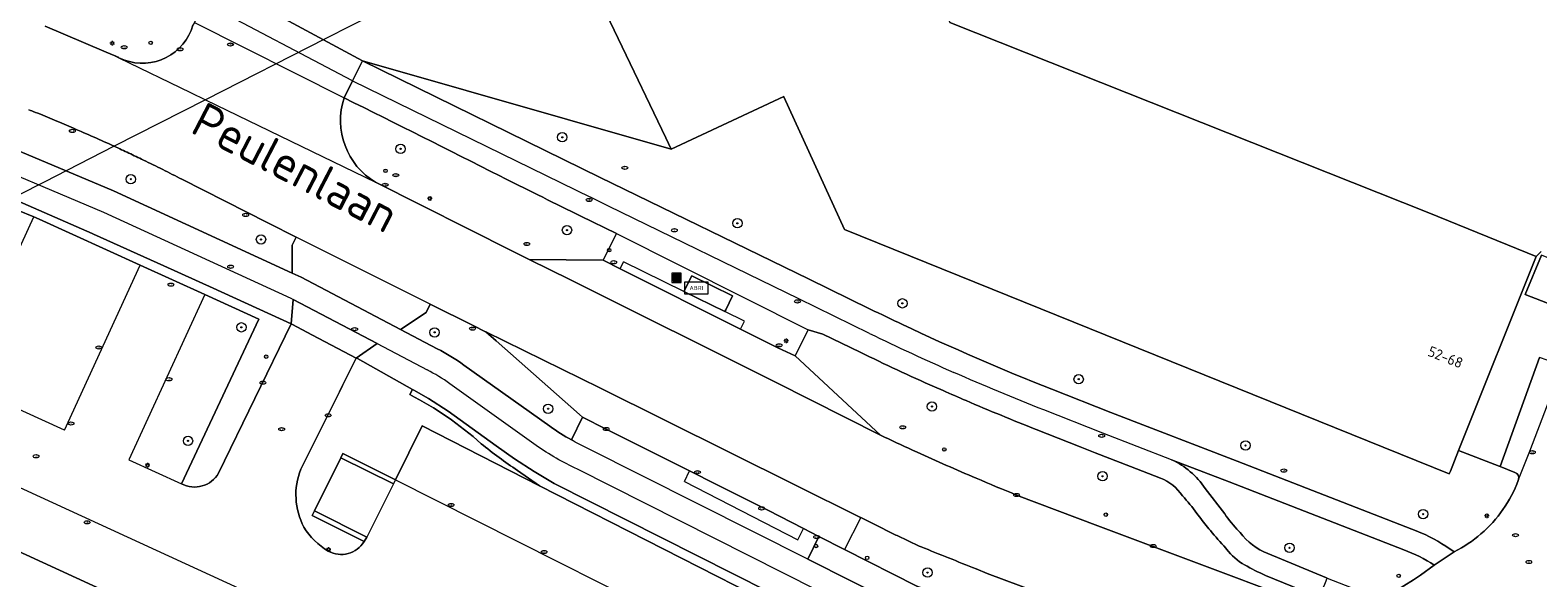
# Model space of a CAD drawing. Header units: metres. Extents: x 92650 to 117222, y 425801 to 461092.
# Tile 31 of 146: x 115050 to 115179, y 426188 to 426235. Entities that reach past the tile are written whole.
import ezdxf
from ezdxf.enums import TextEntityAlignment as Align

# ---------------------------------------------------------------- set-up
doc = ezdxf.new("R2010")
doc.units = ezdxf.units.M
doc.layers.get('0').update_dxf_attribs({"color": 253, "linetype": 'CONTINUOUS', "lineweight": 15})
for name, color, linetype, lineweight in [('B-WE-GR-BEPLANTING_CULTUUR_BODEMBEDEKKER-GV', 253, 'CONTINUOUS', 15), ('B-WE-GR-BEPLANTING_CULTUUR_HEESTERS-GV', 253, 'CONTINUOUS', 15), ('B-WE-GR-BOOM-S', 253, 'CONTINUOUS', 15), ('B-WE-IE-MEUBILAIR-S', 253, 'CONTINUOUS', 15), ('B-WE-IE-MEUBILAIR_WEGMEUBILAIR-S', 253, 'CONTINUOUS', 15), ('B-WE-IE-MEUBILAIR_WEGMEUBILAIR_AFVALBAK-S', 253, 'CONTINUOUS', 15), ('B-WE-KW-KUNSTWERK_DUIKER-G', 253, 'CONTINUOUS', 15), ('B-WE-OG-BEBOUWING-GV', 253, 'CONTINUOUS', 15), ('B-WE-OG-BEBOUWING-T18', 253, 'CONTINUOUS', 15), ('B-WE-OG-TERREIN_BEGROEID-GV', 253, 'CONTINUOUS', 15), ('B-WE-OG-TERREIN_ERF-GV', 253, 'CONTINUOUS', 15), ('B-WE-OG-TOPOGRAFIE-T18', 7, 'CONTINUOUS', 15), ('B-WE-OG-WEG-GV', 253, 'CONTINUOUS', 15), ('B-WE-VH-GESLOTENVERHARDING_ASFALT-GV', 253, 'CONTINUOUS', 15), ('B-WE-VH-GESLOTENVERHARDING_BETON-GV', 253, 'CONTINUOUS', 15), ('B-WE-VH-OPENVERHARDING_BETONSTRAATSTEEN-GV', 253, 'CONTINUOUS', 15), ('B-WE-VH-OPENVERHARDING_TEGEL-GV', 253, 'CONTINUOUS', 15)]:
    doc.layers.add(name, color=color, linetype=linetype, lineweight=lineweight)
doc.styles.add('NLCS-ISO', font='NLCS-ISO.ttf')
doc.styles.add('NLCS-ISO-M200-T18', font='NLCS-ISO.ttf', dxfattribs={"height": 0.36})

# ---------------------------------------------------------------- blocks, each defined once
blk = doc.blocks.new('SIE-WEG_AFVALBAK-SO')
h = blk.add_hatch(color=256)
h.dxf.hatch_style = 1
h.paths.add_polyline_path([(-1.5, -1.5), (1.5, -1.5), (1.5, 1.5), (-1.5, 1.5)])
for points in [[(-2, -2), (2, -2), (2, 2), (-2, 2)], [(-1.5, -1.5), (1.5, -1.5), (1.5, 1.5), (-1.5, 1.5)]]:
    blk.add_lwpolyline(points, close=True)
blk = doc.blocks.new('SIE-MEUBILAIR_PAAL_LICHTMAST-SO')
for points in [[(-0.62, 0), (-1, 0)], [(-0.71, 0.71), (-0.44, 0.44)], [(0, 1), (0, 0.62)], [(0.44, 0.44), (0.71, 0.71)], [(1, 0), (0.62, 0)], [(-0.71, -0.71), (-0.44, -0.44)], [(0, -0.62), (0, -1)], [(0.44, -0.44), (0.71, -0.71)]]:
    blk.add_lwpolyline(points)
blk.add_circle((0, 0), 0.5)
blk = doc.blocks.new('SIE-MEUBILAIR_PAAL_HALTEPAAL-SO')
blk.add_circle((0, 0), 0.75)
at = {"style": 'NLCS-ISO'}
blk.add_text('ht', height=0.75, dxfattribs=at).set_placement((0, 0.06), align=Align.MIDDLE_CENTER)
blk = doc.blocks.new('SIE-MEUBILAIR_PAAL_VERKEERSBORD-SO')
blk.add_circle((0, 0), 0.75)
at = {"style": 'NLCS-ISO'}
blk.add_text('vb', height=0.75, dxfattribs=at).set_placement((0, 0.07), align=Align.MIDDLE_CENTER)
blk = doc.blocks.new('SIE-MEUBILAIR_PUT_KOLK-SO')
blk.add_ellipse((0, 0), major_axis=(1.25, 0), ratio=0.54)
at = {"style": 'NLCS-ISO'}
blk.add_text('klk', height=0.75, dxfattribs=at).set_placement((0.03, 0), align=Align.MIDDLE_CENTER)
blk = doc.blocks.new('SIE-MEUBILAIR_PUT_GASPUT-SO')
blk.add_ellipse((0, 0), major_axis=(1.25, 0), ratio=0.54)
at = {"style": 'NLCS-ISO'}
blk.add_text('gas ', height=0.75, dxfattribs=at).set_placement((0.53, 0.16), align=Align.MIDDLE_CENTER)
blk = doc.blocks.new('SIE-MEUBILAIR_PUT_RIOOLPUT-SO')
blk.add_ellipse((0, 0), major_axis=(1.25, 0), ratio=0.54)
at = {"style": 'NLCS-ISO'}
blk.add_text('ri', height=0.75, dxfattribs=at).set_placement((-0.04, 0.07), align=Align.MIDDLE_CENTER)
blk = doc.blocks.new('SIE-WEG_ABRI-SO')
blk.add_lwpolyline([(-5, -2.5), (5, -2.5), (5, 2.5), (-5, 2.5)], close=True)
at = {"style": 'NLCS-ISO'}
blk.add_text('ABRI', height=1.8, dxfattribs=at).set_placement((0, 0), align=Align.MIDDLE_CENTER)
blk = doc.blocks.new('SGR-BOOM_GBKN-SO')
at = {"linetype": 'ByBlock', "lineweight": 18}
h = blk.add_hatch(color=0, dxfattribs=at)
h.dxf.hatch_style = 1
edge = h.paths.add_edge_path()
edge.add_arc((0, 0), 0.25, 0, 360)
at = {"color": 0, "linetype": 'ByBlock', "lineweight": 18}
for radius in [2, 0.25]:
    blk.add_circle((0, 0), radius, dxfattribs=at)
at = {"color": 0, "linetype": 'ByBlock', "lineweight": 18, "style": 'NLCS-ISO'}
blk.add_attdef('SOORT', (2.5, 0), '', height=1.5, dxfattribs=at)

msp = doc.modelspace()

# ---------------------------------------------------------------- linework, layer by layer
at = {"layer": 'B-WE-GR-BEPLANTING_CULTUUR_BODEMBEDEKKER-GV', "transparency": 33554687, "flags": 128}
for points in [[(115035.144, 426224.194), (115039.801, 426222.893), (115044.391, 426221.031), (115050.002, 426218.753), (115050.451, 426218.571), (115059.096, 426214.629), (115064.622, 426212.109), (115069.247, 426210), (115062.632, 426195.922)], [(115065.807, 426196.833), (115072.029, 426209.595), (115065.334, 426212.649), (115061.119, 426214.571), (115055.101, 426217.287), (115054.983, 426217.339), (115041.73, 426223.12)], [(115082.165, 426203.548), (115082.406, 426203.97), (115077.678, 426206.622), (115077.577, 426206.675), (115076.401, 426204.319), (115076.138, 426203.793), (115072.833, 426197.165)], [(115078.258, 426190.978), (115073.807, 426193.195), (115074.006, 426193.593), (115076.276, 426198.15), (115076.448, 426198.496), (115080.938, 426196.259), (115083.238, 426200.872), (115093.269, 426195.754), (115091.384, 426197.059)]]:
    msp.add_lwpolyline(points, dxfattribs=at)
at = {"layer": 'B-WE-GR-BEPLANTING_CULTUUR_BODEMBEDEKKER-GV', "transparency": 33554687}
for points in [[(115088.279, 426199.344, 0.065122), (115082.165, 426203.548)], [(115091.384, 426197.059, -0.0241249), (115088.279, 426199.344)], [(115062.632, 426195.922, 0.4066622), (115065.807, 426196.833)], [(115072.833, 426197.165, 0.2179896), (115073.112, 426192.206)], [(115073.112, 426192.206, 0.1232428), (115075.184, 426190.156)], [(115075.184, 426190.156, 0.4014333), (115078.258, 426190.978)]]:
    msp.add_lwpolyline(points, format="xyb", dxfattribs=at)
at = {"layer": 'B-WE-GR-BEPLANTING_CULTUUR_HEESTERS-GV', "transparency": 33554687, "flags": 128}
for points in [[(115091.13, 426198.043), (115089.544, 426199.173), (115085.446, 426202.141), (115083.76, 426203.211), (115082.503, 426203.916), (115082.406, 426203.97), (115082.165, 426203.548)], [(115091.384, 426197.059), (115093.269, 426195.754), (115114.523, 426184.909), (115121.691, 426181.253), (115122.093, 426182.042), (115122.043, 426182.061), (115094.525, 426195.937), (115092.802, 426196.964), (115091.13, 426198.043)]]:
    msp.add_lwpolyline(points, dxfattribs=at)
at = {"layer": 'B-WE-GR-BEPLANTING_CULTUUR_HEESTERS-GV', "transparency": 33554687}
for points in [[(115082.165, 426203.548, -0.065122), (115088.279, 426199.344)], [(115088.279, 426199.344, 0.0241249), (115091.384, 426197.059)]]:
    msp.add_lwpolyline(points, format="xyb", dxfattribs=at)
at = {"layer": 'B-WE-KW-KUNSTWERK_DUIKER-G', "transparency": 33554687, "flags": 128}
for points in [[(115083.534, 426238.379), (115074.97, 426234.013)], [(115074.97, 426234.013), (115064.684, 426228.768)], [(115064.684, 426228.768), (115060.744, 426226.759)], [(115060.744, 426226.759), (115056.884, 426224.791)], [(115056.884, 426224.791), (115052.819, 426222.718)], [(115052.819, 426222.718), (115050.929, 426221.755)], [(115050.929, 426221.755), (115048.624, 426220.579)]]:
    msp.add_lwpolyline(points, dxfattribs=at)
at = {"layer": 'B-WE-OG-BEBOUWING-GV', "transparency": 33554687, "flags": 128}
msp.add_lwpolyline([(115095.922, 426242.548), (115104.07, 426225.503), (115104.522, 426224.558), (115114.158, 426229.048), (115114.167, 426229.028), (115119.367, 426217.685), (115171.091, 426196.762), (115171.186, 426197), (115171.894, 426198.773), (115178.52, 426215.362), (115169.333, 426219.088), (115128.361, 426235.389)], dxfattribs=at)
at = {"layer": 'B-WE-OG-TERREIN_BEGROEID-GV', "transparency": 33554687, "flags": 128}
for points in [[(115050.985, 426235.077), (115056.001, 426232.941), (115056.728, 426232.631), (115056.962, 426232.528), (115056.982, 426232.518), (115057.002, 426232.507), (115057.022, 426232.497), (115057.042, 426232.487), (115057.062, 426232.476), (115057.082, 426232.466), (115057.122, 426232.446), (115057.142, 426232.437), (115057.163, 426232.427), (115057.183, 426232.417), (115057.203, 426232.408), (115057.224, 426232.398), (115057.244, 426232.389), (115057.265, 426232.379), (115057.285, 426232.37), (115057.752, 426232.17), (115058.192, 426232.035), (115058.644, 426231.945), (115059.102, 426231.903), (115059.563, 426231.907), (115060.02, 426231.958), (115060.47, 426232.056), (115060.908, 426232.199), (115061.329, 426232.386), (115061.728, 426232.615), (115062.102, 426232.884), (115062.447, 426233.189), (115062.758, 426233.528), (115063.033, 426233.897), (115063.27, 426234.293), (115063.464, 426234.71), (115063.615, 426235.145)], [(115104.522, 426224.558), (115078.124, 426232.105), (115098.461, 426222.132), (115116.273, 426213.452), (115121.561, 426210.868)], [(115176.707, 426196.896), (115175.442, 426197.39), (115175.369, 426197.418), (115171.894, 426198.773), (115171.186, 426197), (115171.091, 426196.762), (115119.367, 426217.685), (115114.167, 426229.028), (115114.158, 426229.048), (115104.522, 426224.558)], [(115089.134, 426171.629), (115080.408, 426180.791), (115080.253, 426180.954), (115078.228, 426176.549), (115027.556, 426199.843), (115027.011, 426200.094), (115029.099, 426204.637), (115025.518, 426206.283), (115026.197, 426207.76), (115021.654, 426209.848), (115021.904, 426210.394), (115028.34, 426224.394)], [(115120.701, 426207.171), (115117.515, 426208.727), (115116.249, 426209.099), (115115.125, 426206.859), (115122.448, 426200.079)], [(115127.782, 426203.889), (115127.059, 426204.208)], [(115137.103, 426204.005), (115142.131, 426202.022), (115152.936, 426197.848), (115167.891, 426192.033)], [(115146.388, 426196.411), (115143.815, 426197.405), (115140.786, 426198.575), (115139.529, 426199.067), (115135.746, 426200.562)], [(115125.184, 426198.797), (115125.565, 426198.623)], [(115176.993, 426196.202), (115177.029, 426196.295)], [(115134.079, 426194.956), (115141.019, 426192.329), (115147.641, 426189.844), (115159.646, 426185.34), (115159.703, 426185.484), (115159.803, 426185.736), (115159.868, 426185.901), (115159.987, 426186.195), (115155.368, 426188.076)], [(115149.712, 426193.084), (115149.493, 426193.368)], [(115117.157, 426191.411), (115116.221, 426189.467), (115123.814, 426185.641)], [(115125.839, 426184.758), (115144.173, 426177.815), (115144.925, 426179.764), (115125.534, 426187.143), (115119.362, 426190.288), (115117.157, 426191.411)], [(115152.039, 426190.328), (115151.964, 426190.41)], [(115170.808, 426190.565), (115171.522, 426190.097)]]:
    msp.add_lwpolyline(points, dxfattribs=at)
at = {"layer": 'B-WE-OG-TERREIN_BEGROEID-GV', "transparency": 33554687}
for points in [[(115121.561, 426210.868, 0.0039231), (115124.32, 426209.539)], [(115124.32, 426209.539, 0.0166764), (115137.103, 426204.005)], [(115127.059, 426204.208, -0.0088107), (115120.701, 426207.171)], [(115129.766, 426203.029, -0.0020651), (115127.782, 426203.889)], [(115135.746, 426200.562, -0.0067523), (115129.766, 426203.029)], [(115122.448, 426200.079, 0.0035587), (115125.184, 426198.797)], [(115125.565, 426198.623, 0.0065059), (115130.605, 426196.398)], [(115130.605, 426196.398, 0.0044569), (115134.079, 426194.956)], [(115148.267, 426194.893, 0.1457291), (115146.388, 426196.411)], [(115177.029, 426196.295, 0.4087638), (115176.707, 426196.896)], [(115173.802, 426191.628, 0.1250051), (115176.993, 426196.202)], [(115149.493, 426193.368, 0.0338407), (115148.267, 426194.893)], [(115150.655, 426191.912, -0.0084002), (115149.712, 426193.084)], [(115151.964, 426190.41, -0.0110493), (115150.655, 426191.912)], [(115167.891, 426192.033, -0.0603947), (115170.808, 426190.565)], [(115171.522, 426190.097, 0.0608922), (115173.802, 426191.628)], [(115153.586, 426188.974, -0.1037339), (115152.039, 426190.328)], [(115155.368, 426188.076, -0.0201701), (115153.586, 426188.974)]]:
    msp.add_lwpolyline(points, format="xyb", dxfattribs=at)
at = {"layer": 'B-WE-OG-TERREIN_ERF-GV', "transparency": 33554687, "flags": 128}
for points in [[(115084.89, 426328.523), (115092.563, 426312.064), (115104.05, 426287.425), (115115.148, 426292.904), (115127.091, 426287.456), (115133.987, 426278.566), (115117.915, 426257.772), (115118.617, 426256.268), (115121.542, 426250), (115128.361, 426235.389), (115169.333, 426219.088), (115178.52, 426215.362)], [(115178.968, 426215.79), (115178.52, 426215.362), (115171.894, 426198.773), (115175.369, 426197.418), (115175.442, 426197.39), (115178.821, 426206.735)], [(115180.37, 426211.019), (115177.59, 426212.11), (115178.996, 426215.475)]]:
    msp.add_lwpolyline(points, dxfattribs=at)
msp.add_lwpolyline([(115062.525, 426240.407), (115065.503, 426238.919), (115078.124, 426232.105), (115104.522, 426224.558), (115104.07, 426225.503), (115095.922, 426242.548), (115084.167, 426237.06), (115083.534, 426238.379), (115077.955, 426250), (115077.209, 426251.554), (115074.553, 426250.319), (115063.815, 426256.484), (115063.765, 426256.407), (115063.037, 426255.298), (115059.7, 426250.211), (115056.382, 426245.152), (115055.444, 426243.723)], close=True, dxfattribs=at)
at = {"layer": 'B-WE-OG-WEG-GV', "transparency": 33554687}
for points in [[(115076.554, 426228.936, 0.3528732), (115079.245, 426221.712)], [(115089.877, 426222.252, 0.0021303), (115076.554, 426228.936)], [(115096.395, 426219.023, -0.0028288), (115089.877, 426222.252)], [(115084.517, 426207.456, -0.0454612), (115086.788, 426206.079)], [(115094.138, 426200.833, 0.026324), (115095.986, 426199.672)], [(115147.338, 426197.974, -0.1382902), (115150.201, 426195.522)], [(115151.882, 426193.359, 0.0458575), (115153.092, 426191.858)], [(115153.191, 426191.757, 0.1380944), (115155.572, 426189.952)], [(115169.813, 426188.945, 0.0622406), (115167.202, 426190.262)]]:
    msp.add_lwpolyline(points, format="xyb", dxfattribs=at)
at = {"layer": 'B-WE-OG-WEG-GV', "transparency": 33554687, "flags": 128}
for points in [[(115059.374, 426223.618), (115059.219, 426223.693), (115059.064, 426223.767), (115058.909, 426223.842), (115058.754, 426223.916), (115058.598, 426223.99), (115058.443, 426224.064), (115058.287, 426224.137), (115058.132, 426224.211), (115057.976, 426224.284), (115057.82, 426224.357), (115057.665, 426224.43), (115057.509, 426224.502), (115057.353, 426224.575), (115057.197, 426224.647), (115057.04, 426224.719), (115056.884, 426224.791), (115056.668, 426224.89), (115056.451, 426224.989), (115056.235, 426225.087), (115056.018, 426225.186), (115055.801, 426225.283), (115055.584, 426225.381), (115055.367, 426225.478), (115055.15, 426225.574), (115054.932, 426225.67), (115054.714, 426225.766), (115054.497, 426225.862), (115054.279, 426225.957), (115054.06, 426226.052), (115053.624, 426226.24), (115053.405, 426226.334), (115053.194, 426226.439), (115052.993, 426226.526), (115052.791, 426226.612), (115052.589, 426226.698), (115052.185, 426226.868), (115051.983, 426226.953), (115051.781, 426227.037), (115051.578, 426227.12), (115051.375, 426227.204), (115051.172, 426227.286), (115050.969, 426227.369), (115050.765, 426227.45), (115050.562, 426227.532), (115050.358, 426227.613), (115050.154, 426227.693), (115049.95, 426227.773), (115049.828, 426227.821), (115049.706, 426227.868), (115049.584, 426227.915)], [(115044.263, 426226.268), (115056.804, 426220.985), (115072.102, 426213.941), (115072.102, 426216.324), (115072.454, 426217.027), (115070.081, 426218.215), (115069.959, 426218.277), (115068.236, 426219.146), (115062.668, 426221.974), (115062.463, 426222.079), (115062.259, 426222.184), (115062.054, 426222.289), (115061.849, 426222.393), (115061.643, 426222.497), (115061.438, 426222.601), (115061.232, 426222.704), (115061.026, 426222.807), (115060.82, 426222.909), (115060.614, 426223.012), (115060.408, 426223.114), (115060.202, 426223.215), (115059.995, 426223.316), (115059.788, 426223.417), (115059.581, 426223.518), (115059.374, 426223.618)], [(115079.245, 426221.712), (115091.015, 426215.792), (115092.372, 426215.12), (115098.711, 426215.052), (115099.852, 426217.326), (115096.81, 426218.821), (115096.395, 426219.023)], [(115095.986, 426199.672), (115096.929, 426201.63), (115096.678, 426201.851), (115089.555, 426208.138), (115088.679, 426208.911), (115088.586, 426208.957), (115087.647, 426209.418), (115083.916, 426211.287), (115083.564, 426210.584), (115081.369, 426209.113), (115084.517, 426207.456)], [(115086.788, 426206.079), (115094.138, 426200.833)], [(115167.202, 426190.262), (115152.251, 426196.076), (115147.923, 426197.748), (115147.338, 426197.974)], [(115150.201, 426195.522), (115151.882, 426193.359)], [(115153.092, 426191.858), (115153.191, 426191.757)], [(115155.572, 426189.952), (115160.59, 426187.873), (115160.654, 426187.848), (115164.887, 426186.189)], [(115166.369, 426186.674), (115168.019, 426187.709), (115168.624, 426188.089), (115169.813, 426188.945)]]:
    msp.add_lwpolyline(points, dxfattribs=at)
msp.add_lwpolyline([(115180.37, 426211.019), (115181.414, 426213.867), (115181.092, 426214.615), (115178.996, 426215.475), (115177.59, 426212.11)], close=True, dxfattribs=at)
at = {"layer": 'B-WE-VH-GESLOTENVERHARDING_ASFALT-GV', "transparency": 33554687, "flags": 128}
for points in [[(115077.275, 426230.407), (115078.124, 426232.105), (115065.503, 426238.919), (115064.609, 426237.13), (115064.578, 426237.067)], [(115057.285, 426232.37), (115057.265, 426232.379), (115057.244, 426232.389), (115057.224, 426232.398), (115057.203, 426232.408), (115057.183, 426232.417), (115057.163, 426232.427), (115057.142, 426232.437), (115057.122, 426232.446), (115057.082, 426232.466), (115057.062, 426232.476), (115057.042, 426232.487), (115057.022, 426232.497), (115057.002, 426232.507), (115056.982, 426232.518), (115056.962, 426232.528), (115056.728, 426232.631), (115056.001, 426232.941), (115050.985, 426235.077)], [(115063.738, 426235.387), (115063.615, 426235.145), (115063.464, 426234.71), (115063.27, 426234.293), (115063.033, 426233.897), (115062.758, 426233.528), (115062.447, 426233.189), (115062.102, 426232.884), (115061.728, 426232.615), (115061.329, 426232.386), (115060.908, 426232.199), (115060.47, 426232.056), (115060.02, 426231.958), (115059.563, 426231.907), (115059.102, 426231.903), (115058.644, 426231.945), (115058.192, 426232.035), (115057.752, 426232.17), (115057.285, 426232.37), (115063.398, 426229.389), (115064.684, 426228.768), (115079.245, 426221.712)], [(115049.584, 426227.915), (115049.706, 426227.868), (115049.828, 426227.821), (115049.95, 426227.773), (115050.154, 426227.693), (115050.358, 426227.613), (115050.562, 426227.532), (115050.765, 426227.45), (115050.969, 426227.369), (115051.172, 426227.286), (115051.375, 426227.204), (115051.578, 426227.12), (115051.781, 426227.037), (115051.983, 426226.953), (115052.185, 426226.868), (115052.589, 426226.698), (115052.791, 426226.612), (115052.993, 426226.526), (115053.194, 426226.439), (115053.405, 426226.334), (115053.624, 426226.24), (115054.06, 426226.052), (115054.279, 426225.957), (115054.497, 426225.862), (115054.714, 426225.766), (115054.932, 426225.67), (115055.15, 426225.574), (115055.367, 426225.478), (115055.584, 426225.381), (115055.801, 426225.283), (115056.018, 426225.186), (115056.235, 426225.087), (115056.451, 426224.989), (115056.668, 426224.89), (115056.884, 426224.791), (115057.04, 426224.719), (115057.197, 426224.647), (115057.353, 426224.575), (115057.509, 426224.502), (115057.665, 426224.43), (115057.82, 426224.357), (115057.976, 426224.284), (115058.132, 426224.211), (115058.287, 426224.137), (115058.443, 426224.064), (115058.598, 426223.99), (115058.754, 426223.916), (115058.909, 426223.842), (115059.064, 426223.767), (115059.219, 426223.693), (115059.374, 426223.618), (115059.581, 426223.518), (115059.788, 426223.417), (115059.995, 426223.316), (115060.202, 426223.215), (115060.408, 426223.114), (115060.614, 426223.012), (115060.82, 426222.909), (115061.026, 426222.807), (115061.232, 426222.704), (115061.438, 426222.601), (115061.643, 426222.497), (115061.849, 426222.393), (115062.054, 426222.289), (115062.259, 426222.184), (115062.463, 426222.079), (115062.668, 426221.974), (115068.236, 426219.146), (115069.959, 426218.277), (115070.081, 426218.215), (115072.454, 426217.027)], [(115052.612, 426200.49), (115043.535, 426204.652), (115050.002, 426218.753), (115044.391, 426221.031)], [(115122.448, 426200.079), (115113.44, 426204.605), (115095.922, 426213.363), (115092.372, 426215.12), (115091.015, 426215.792), (115079.245, 426221.712)], [(115052.612, 426200.49), (115059.096, 426214.629), (115050.451, 426218.571), (115050.002, 426218.753)], [(115064.622, 426212.109), (115059.096, 426214.629)], [(115083.916, 426211.287), (115087.647, 426209.418), (115088.586, 426208.957), (115088.679, 426208.911), (115098.432, 426204.126), (115115.105, 426195.84), (115120.728, 426193.035), (115120.755, 426193.022), (115121.768, 426192.516), (115123.754, 426191.525), (115123.853, 426191.478), (115125.747, 426190.582), (115125.914, 426190.515)], [(115072.833, 426197.165), (115076.138, 426203.793), (115076.401, 426204.319), (115077.577, 426206.675), (115073.842, 426208.643), (115072.06, 426209.581), (115072.029, 426209.595), (115065.807, 426196.833)], [(115083.238, 426200.872), (115080.938, 426196.259), (115112.286, 426180.453), (115112.823, 426180.184)], [(115112.555, 426180.989), (115114.523, 426184.909), (115093.269, 426195.754), (115083.238, 426200.872)], [(115080.765, 426195.914), (115076.276, 426198.15), (115074.006, 426193.593), (115078.493, 426191.358)], [(115125.565, 426198.623), (115125.184, 426198.797)], [(115080.765, 426195.914), (115078.493, 426191.358), (115078.258, 426190.978)], [(115080.938, 426196.259), (115080.765, 426195.914)], [(115179.844, 426177.138), (115168.26, 426181.843), (115159.869, 426185.256), (115159.646, 426185.34), (115147.641, 426189.844), (115141.019, 426192.329), (115134.079, 426194.956)], [(115130.605, 426188.632), (115131.555, 426188.249), (115137.378, 426186.059), (115158.906, 426177.945), (115160.872, 426177.204), (115166.043, 426175.255), (115166.38, 426175.128), (115166.814, 426174.965), (115174.644, 426172.014), (115176.632, 426171.269), (115176.7, 426171.243), (115177.12, 426171.087), (115197.71, 426163.465)]]:
    msp.add_lwpolyline(points, dxfattribs=at)
for points in [[(115077.275, 426230.407), (115064.578, 426237.067), (115063.738, 426235.387), (115076.554, 426228.936)], [(115081.369, 426209.113), (115083.564, 426210.584), (115083.916, 426211.287), (115072.454, 426217.027), (115072.102, 426216.324), (115072.102, 426213.941), (115072.874, 426213.585)], [(115062.632, 426195.922), (115069.247, 426210), (115064.622, 426212.109), (115058.133, 426197.958)], [(115027.556, 426199.843), (115078.228, 426176.549), (115080.253, 426180.954), (115079.97, 426181.251), (115029.644, 426204.386)]]:
    msp.add_lwpolyline(points, close=True, dxfattribs=at)
at = {"layer": 'B-WE-VH-GESLOTENVERHARDING_ASFALT-GV', "transparency": 33554687}
for points in [[(115079.245, 426221.712, -0.3528732), (115076.554, 426228.936)], [(115125.184, 426198.797, -0.0035587), (115122.448, 426200.079)], [(115130.605, 426196.398, -0.0065059), (115125.565, 426198.623)], [(115065.807, 426196.833, -0.4066622), (115062.632, 426195.922)], [(115073.112, 426192.206, -0.2179896), (115072.833, 426197.165)], [(115134.079, 426194.956, -0.0044569), (115130.605, 426196.398)], [(115075.184, 426190.156, -0.1232428), (115073.112, 426192.206)], [(115078.258, 426190.978, -0.4014333), (115075.184, 426190.156)], [(115125.914, 426190.515, -0.0006245), (115130.605, 426188.632)]]:
    msp.add_lwpolyline(points, format="xyb", dxfattribs=at)
at = {"layer": 'B-WE-VH-GESLOTENVERHARDING_BETON-GV', "transparency": 33554687, "flags": 128}
msp.add_lwpolyline([(115109.117, 426210.651), (115109.193, 426210.808), (115109.769, 426211.994), (115106.282, 426213.71), (115105.614, 426212.375)], close=True, dxfattribs=at)
at = {"layer": 'B-WE-VH-OPENVERHARDING_BETONSTRAATSTEEN-GV', "transparency": 33554687, "flags": 128}
for points in [[(115095.922, 426213.363), (115113.44, 426204.605), (115122.448, 426200.079), (115115.125, 426206.859), (115113.654, 426207.547), (115110.459, 426209.15), (115100.16, 426214.319), (115098.711, 426215.052), (115092.372, 426215.12)], [(115072.029, 426209.595), (115072.06, 426209.581), (115073.842, 426208.643), (115077.577, 426206.675), (115079.367, 426207.907), (115072.186, 426211.687)], [(115080.938, 426196.259), (115076.448, 426198.496), (115076.276, 426198.15), (115080.765, 426195.914)], [(115078.493, 426191.358), (115074.006, 426193.593), (115073.807, 426193.195), (115078.258, 426190.978)]]:
    msp.add_lwpolyline(points, close=True, dxfattribs=at)
for points in [[(115120.755, 426193.022), (115120.728, 426193.035), (115115.105, 426195.84), (115098.432, 426204.126), (115088.679, 426208.911), (115089.555, 426208.138), (115096.678, 426201.851), (115096.929, 426201.63), (115098.976, 426200.597), (115106.107, 426197.015), (115108.415, 426195.855), (115112.785, 426193.66), (115115.843, 426192.087), (115117.157, 426191.411), (115119.362, 426190.288)], [(115177.029, 426196.295), (115177.971, 426198.705), (115180.769, 426206.031), (115178.821, 426206.735), (115175.442, 426197.39), (115176.707, 426196.896)], [(115177.029, 426196.295), (115176.993, 426196.202)], [(115125.914, 426190.515), (115125.747, 426190.582), (115123.853, 426191.478), (115123.754, 426191.525), (115121.768, 426192.516), (115120.755, 426193.022), (115119.362, 426190.288), (115125.534, 426187.143), (115144.925, 426179.764)], [(115171.522, 426190.097), (115169.89, 426189.001), (115169.813, 426188.945), (115168.624, 426188.089), (115168.019, 426187.709), (115166.369, 426186.674)], [(115158.606, 426176.551), (115166.043, 426175.255), (115160.872, 426177.204), (115158.906, 426177.945), (115137.378, 426186.059), (115131.555, 426188.249), (115130.605, 426188.632)]]:
    msp.add_lwpolyline(points, dxfattribs=at)
at = {"layer": 'B-WE-VH-OPENVERHARDING_BETONSTRAATSTEEN-GV', "transparency": 33554687}
for points in [[(115176.707, 426196.896, -0.4087638), (115177.029, 426196.295)], [(115176.993, 426196.202, -0.1250051), (115173.802, 426191.628)], [(115173.802, 426191.628, -0.0608922), (115171.522, 426190.097)], [(115130.605, 426188.632, 0.0006245), (115125.914, 426190.515)]]:
    msp.add_lwpolyline(points, format="xyb", dxfattribs=at)
at = {"layer": 'B-WE-VH-OPENVERHARDING_TEGEL-GV', "transparency": 33554687, "flags": 128}
for points in [[(115116.273, 426213.452), (115098.461, 426222.132), (115078.124, 426232.105), (115077.275, 426230.407), (115097.618, 426220.429)], [(115077.275, 426230.407), (115076.554, 426228.936)], [(115084.517, 426207.456), (115081.369, 426209.113), (115072.874, 426213.585), (115072.102, 426213.941), (115056.804, 426220.985), (115044.263, 426226.268), (115041.349, 426227.373)], [(115039.21, 426226.046), (115043.52, 426224.41), (115055.968, 426219.169), (115071.99, 426211.791), (115072.186, 426211.687), (115079.367, 426207.907), (115083.639, 426205.658)], [(115041.73, 426223.12), (115054.983, 426217.339), (115055.101, 426217.287), (115061.119, 426214.571), (115065.334, 426212.649), (115072.029, 426209.595), (115072.186, 426211.687)], [(115121.491, 426208.788), (115115.44, 426211.744), (115099.159, 426219.678), (115097.618, 426220.429)], [(115096.395, 426219.023), (115096.81, 426218.821), (115099.852, 426217.326), (115116.249, 426209.099), (115117.515, 426208.727), (115120.701, 426207.171)], [(115099.852, 426217.326), (115098.711, 426215.052), (115100.16, 426214.319), (115100.458, 426214.913)], [(115100.16, 426214.319), (115110.459, 426209.15), (115110.798, 426209.824), (115109.117, 426210.651), (115105.614, 426212.375), (115100.458, 426214.913)], [(115105.614, 426212.375), (115106.282, 426213.71), (115109.769, 426211.994), (115109.193, 426210.808), (115109.117, 426210.651)], [(115121.561, 426210.868), (115116.273, 426213.452)], [(115110.459, 426209.15), (115113.654, 426207.547), (115115.125, 426206.859), (115116.249, 426209.099)], [(115079.367, 426207.907), (115077.577, 426206.675), (115077.678, 426206.622), (115082.406, 426203.97), (115082.503, 426203.916), (115083.76, 426203.211), (115085.446, 426202.141), (115089.544, 426199.173), (115091.13, 426198.043), (115092.802, 426196.964), (115094.525, 426195.937), (115122.043, 426182.061), (115122.093, 426182.042), (115154.056, 426169.917), (115154.603, 426171.324), (115167.105, 426166.538), (115166.847, 426170.694)], [(115094.138, 426200.833), (115086.788, 426206.079)], [(115092.981, 426199.201), (115085.601, 426204.469)], [(115127.059, 426204.208), (115127.782, 426203.889)], [(115167.891, 426192.033), (115152.936, 426197.848), (115142.131, 426202.022), (115137.103, 426204.005)], [(115105.654, 426196.113), (115106.107, 426197.015), (115098.976, 426200.597), (115096.929, 426201.63), (115095.986, 426199.672)], [(115147.338, 426197.974), (115141.446, 426200.25), (115136.406, 426202.237)], [(115135.746, 426200.562), (115139.529, 426199.067), (115140.786, 426198.575), (115143.815, 426197.405), (115146.388, 426196.411)], [(115116.221, 426189.467), (115097.344, 426198.978)], [(115147.338, 426197.974), (115147.923, 426197.748), (115152.251, 426196.076), (115167.202, 426190.262)], [(115122.903, 426183.861), (115096.5, 426197.165)], [(115105.654, 426196.113), (115115.349, 426191.126), (115115.843, 426192.087), (115112.785, 426193.66), (115108.415, 426195.855), (115106.107, 426197.015)], [(115151.882, 426193.359), (115150.201, 426195.522)], [(115149.493, 426193.368), (115149.712, 426193.084)], [(115116.221, 426189.467), (115117.157, 426191.411), (115115.843, 426192.087)], [(115153.191, 426191.757), (115153.092, 426191.858)], [(115151.964, 426190.41), (115152.039, 426190.328)], [(115155.368, 426188.076), (115159.987, 426186.195), (115160.341, 426187.073), (115160.448, 426187.338), (115160.503, 426187.474), (115160.654, 426187.848), (115160.59, 426187.873), (115155.572, 426189.952)], [(115169.813, 426188.945), (115169.89, 426189.001), (115171.522, 426190.097), (115170.808, 426190.565)], [(115123.814, 426185.641), (115116.221, 426189.467)]]:
    msp.add_lwpolyline(points, dxfattribs=at)
at = {"layer": 'B-WE-VH-OPENVERHARDING_TEGEL-GV', "transparency": 33554687}
for points in [[(115076.554, 426228.936, -0.0021303), (115089.877, 426222.252)], [(115089.877, 426222.252, 0.0028288), (115096.395, 426219.023)], [(115124.32, 426209.539, -0.0039231), (115121.561, 426210.868)], [(115137.103, 426204.005, -0.0166764), (115124.32, 426209.539)], [(115121.491, 426208.788, 0.0094106), (115128.704, 426205.449)], [(115086.788, 426206.079, 0.0454612), (115084.517, 426207.456)], [(115120.701, 426207.171, 0.0088107), (115127.059, 426204.208)], [(115085.601, 426204.469, 0.0453765), (115083.639, 426205.658)], [(115136.406, 426202.237, -0.0099184), (115128.704, 426205.449)], [(115127.782, 426203.889, 0.0020651), (115129.766, 426203.029)], [(115129.766, 426203.029, 0.0067523), (115135.746, 426200.562)], [(115095.986, 426199.672, -0.026324), (115094.138, 426200.833)], [(115096.5, 426197.165, -0.0444222), (115092.981, 426199.201)], [(115097.344, 426198.978, -0.0175939), (115095.986, 426199.672)], [(115150.201, 426195.522, 0.1382902), (115147.338, 426197.974)], [(115146.388, 426196.411, -0.1457291), (115148.267, 426194.893)], [(115148.267, 426194.893, -0.0338407), (115149.493, 426193.368)], [(115149.712, 426193.084, 0.0084002), (115150.655, 426191.912)], [(115153.092, 426191.858, -0.0458575), (115151.882, 426193.359)], [(115150.655, 426191.912, 0.0110493), (115151.964, 426190.41)], [(115155.572, 426189.952, -0.1380944), (115153.191, 426191.757)], [(115170.808, 426190.565, 0.0603947), (115167.891, 426192.033)], [(115152.039, 426190.328, 0.1037339), (115153.586, 426188.974)], [(115167.202, 426190.262, -0.0622406), (115169.813, 426188.945)], [(115153.586, 426188.974, 0.0201701), (115155.368, 426188.076)]]:
    msp.add_lwpolyline(points, format="xyb", dxfattribs=at)

# ---------------------------------------------------------------- block references
at = {"layer": 'B-WE-GR-BOOM-S', "transparency": 33554687, "xscale": 0.2, "yscale": 0.2, "zscale": 0.2}
for p in [(115081.379, 426224.574), (115095.21, 426225.563), (115058.294, 426221.977), (115110.192, 426218.204), (115069.436, 426216.819), (115095.614, 426217.622), (115124.309, 426211.356), (115067.759, 426209.303), (115084.288, 426208.872), (115139.388, 426204.863), (115126.838, 426202.522), (115093.996, 426202.337), (115063.192, 426199.588), (115153.667, 426199.198), (115141.431, 426196.557), (115168.853, 426193.321), (115157.427, 426190.44), (115126.46, 426188.317)]:
    msp.add_blockref('SGR-BOOM_GBKN-SO', p, dxfattribs=at)
at = {"layer": 'B-WE-IE-MEUBILAIR-S', "transparency": 33554687, "xscale": 0.2, "yscale": 0.2, "zscale": 0.2}
for name, p in [('SIE-MEUBILAIR_PAAL_LICHTMAST-SO', (115056.717, 426233.62)), ('SIE-MEUBILAIR_PAAL_VERKEERSBORD-SO', (115060.003, 426233.641)), ('SIE-MEUBILAIR_PUT_KOLK-SO', (115057.737, 426233.269)), ('SIE-MEUBILAIR_PUT_KOLK-SO', (115062.511, 426233.096)), ('SIE-MEUBILAIR_PUT_GASPUT-SO', (115066.822, 426233.501)), ('SIE-MEUBILAIR_PUT_KOLK-SO', (115053.294, 426226.11)), ('SIE-MEUBILAIR_PAAL_VERKEERSBORD-SO', (115080.087, 426222.695)), ('SIE-MEUBILAIR_PUT_KOLK-SO', (115080.965, 426222.319)), ('SIE-MEUBILAIR_PUT_RIOOLPUT-SO', (115100.566, 426222.952)), ('SIE-MEUBILAIR_PUT_KOLK-SO', (115080.056, 426221.497)), ('SIE-MEUBILAIR_PAAL_LICHTMAST-SO', (115083.868, 426220.332)), ('SIE-MEUBILAIR_PUT_KOLK-SO', (115097.508, 426220.204)), ('SIE-MEUBILAIR_PUT_KOLK-SO', (115068.123, 426218.923)), ('SIE-MEUBILAIR_PUT_RIOOLPUT-SO', (115104.801, 426217.611)), ('SIE-MEUBILAIR_PUT_KOLK-SO', (115092.179, 426216.434)), ('SIE-MEUBILAIR_PAAL_HALTEPAAL-SO', (115099.22, 426215.9)), ('SIE-MEUBILAIR_PUT_KOLK-SO', (115066.838, 426214.484)), ('SIE-MEUBILAIR_PUT_KOLK-SO', (115099.61, 426214.874)), ('SIE-MEUBILAIR_PUT_GASPUT-SO', (115061.734, 426212.959)), ('SIE-MEUBILAIR_PUT_KOLK-SO', (115115.33, 426211.519)), ('SIE-MEUBILAIR_PUT_KOLK-SO', (115077.451, 426209.144)), ('SIE-MEUBILAIR_PUT_KOLK-SO', (115087.536, 426209.194)), ('SIE-MEUBILAIR_PAAL_LICHTMAST-SO', (115114.362, 426208.145)), ('SIE-MEUBILAIR_PUT_KOLK-SO', (115055.557, 426207.576)), ('SIE-MEUBILAIR_PAAL_VERKEERSBORD-SO', (115069.879, 426206.791)), ('SIE-MEUBILAIR_PUT_KOLK-SO', (115113.767, 426207.77)), ('SIE-MEUBILAIR_PUT_KOLK-SO', (115061.567, 426204.862)), ('SIE-MEUBILAIR_PUT_KOLK-SO', (115069.6, 426204.561)), ('SIE-MEUBILAIR_PUT_KOLK-SO', (115075.184, 426201.77)), ('SIE-MEUBILAIR_PUT_KOLK-SO', (115053.181, 426201.072)), ('SIE-MEUBILAIR_PUT_KOLK-SO', (115071.202, 426200.591)), ('SIE-MEUBILAIR_PUT_KOLK-SO', (115098.976, 426200.597)), ('SIE-MEUBILAIR_PUT_KOLK-SO', (115124.334, 426200.753)), ('SIE-MEUBILAIR_PAAL_VERKEERSBORD-SO', (115127.893, 426198.847)), ('SIE-MEUBILAIR_PUT_KOLK-SO', (115141.356, 426200.017)), ('SIE-MEUBILAIR_PUT_KOLK-SO', (115050.191, 426198.273)), ('SIE-MEUBILAIR_PAAL_LICHTMAST-SO', (115059.727, 426197.5)), ('SIE-MEUBILAIR_PUT_KOLK-SO', (115178.205, 426198.616)), ('SIE-MEUBILAIR_PUT_KOLK-SO', (115106.777, 426196.91)), ('SIE-MEUBILAIR_PUT_GASPUT-SO', (115156.94, 426197.047)), ('SIE-MEUBILAIR_PUT_KOLK-SO', (115134.079, 426194.956)), ('SIE-MEUBILAIR_PUT_KOLK-SO', (115085.703, 426194.103)), ('SIE-MEUBILAIR_PUT_KOLK-SO', (115112.265, 426193.808)), ('SIE-MEUBILAIR_PUT_KOLK-SO', (115054.561, 426192.614)), ('SIE-MEUBILAIR_PAAL_VERKEERSBORD-SO', (115141.716, 426193.276)), ('SIE-MEUBILAIR_PAAL_LICHTMAST-SO', (115174.295, 426193.171)), ('SIE-MEUBILAIR_PUT_KOLK-SO', (115116.974, 426191.363)), ('SIE-MEUBILAIR_PUT_RIOOLPUT-SO', (115176.76, 426191.519)), ('SIE-MEUBILAIR_PAAL_LICHTMAST-SO', (115075.224, 426190.293)), ('SIE-MEUBILAIR_PUT_KOLK-SO', (115093.663, 426190.08)), ('SIE-MEUBILAIR_PAAL_HALTEPAAL-SO', (115116.909, 426190.586)), ('SIE-MEUBILAIR_PUT_KOLK-SO', (115145.769, 426190.586)), ('SIE-MEUBILAIR_PAAL_VERKEERSBORD-SO', (115121.288, 426189.586)), ('SIE-MEUBILAIR_PUT_RIOOLPUT-SO', (115177.91, 426189.222)), ('SIE-MEUBILAIR_PAAL_VERKEERSBORD-SO', (115166.77, 426188.038))]:
    msp.add_blockref(name, p, dxfattribs=at)
at = {"layer": 'B-WE-IE-MEUBILAIR_WEGMEUBILAIR-S', "transparency": 33554687, "xscale": 0.2, "yscale": 0.2, "zscale": 0.2}
msp.add_blockref('SIE-WEG_ABRI-SO', (115106.677, 426212.673), dxfattribs=at)
at = {"layer": 'B-WE-IE-MEUBILAIR_WEGMEUBILAIR_AFVALBAK-S', "transparency": 33554687, "xscale": 0.2, "yscale": 0.2, "zscale": 0.2}
msp.add_blockref('SIE-WEG_AFVALBAK-SO', (115104.983, 426213.544), dxfattribs=at)

# ---------------------------------------------------------------- texts
at = {"layer": 'B-WE-OG-BEBOUWING-T18', "transparency": 33554687, "style": 'NLCS-ISO-M200-T18'}
msp.add_text('52-68', height=0.9, rotation=338.2, dxfattribs=at).set_placement((115170.773, 426206.75), align=Align.MIDDLE)
at = {"layer": 'B-WE-OG-TOPOGRAFIE-T18', "transparency": 33554687, "style": 'NLCS-ISO-M200-T18'}
msp.add_text('Peulenlaan', height=3, rotation=332.6, dxfattribs=at).set_placement((115072.389, 426222.983), align=Align.MIDDLE)

doc.saveas('drawing.dxf')
